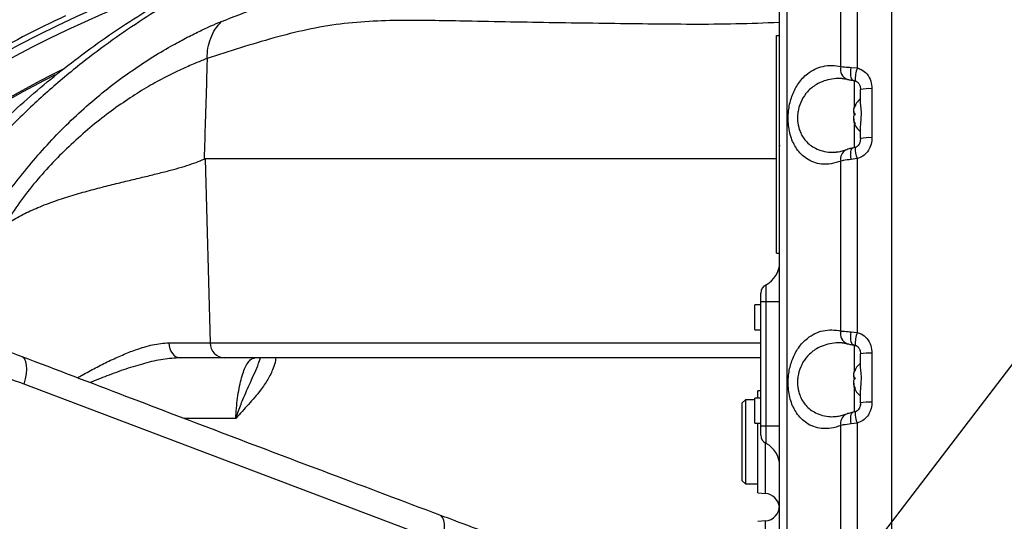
# Model space of a CAD drawing. Extents: x 0 to 16820, y 0 to 11880.
# Tile 30 of 84: x 8204 to 8520, y 6556 to 6718. Entities that reach past the tile are written whole.
import ezdxf

# ---------------------------------------------------------------- set-up
doc = ezdxf.new("R2010")
doc.units = 0
doc.header["$LTSCALE"] = 20
doc.layers.get('0').update_dxf_attribs({"linetype": 'CONTINUOUS'})
doc.styles.add('SLDTEXTSTYLE0', font='TXT', dxfattribs={"width": 0.605})
doc.dimstyles.new('SLDDIMSTYLE0', dxfattribs={"dimtxt": 100, "dimasz": 100, "dimexe": 0, "dimexo": 0.0625, "dimgap": 25, "dimtad": 1, "dimdec": 1, "dimrnd": 1e-09, "dimzin": 12, "dimtxsty": 'SLDTEXTSTYLE0', "dimsah": 1, "dimcen": 0, "dimazin": 3, "dimtfac": 1, "dimtofl": 0, "dimtmove": 0, "dimatfit": 3, "dimtolj": 1, "dimtzin": 12})
doc.dimstyles.new('SLDDIMSTYLE1', dxfattribs={"dimtxt": 100, "dimasz": 100, "dimexe": 0, "dimexo": 0.0625, "dimgap": 25, "dimtad": 1, "dimdec": 4, "dimlfac": 20, "dimzin": 12, "dimtxsty": 'SLDTEXTSTYLE0', "dimsah": 1, "dimcen": 0.09, "dimadec": 1, "dimazin": 3, "dimtfac": 1, "dimtofl": 0, "dimtmove": 0, "dimatfit": 3, "dimtolj": 1, "dimtzin": 12})

# ---------------------------------------------------------------- blocks, each defined once
blk = doc.blocks.new('_D')
at = {"color": 7, "linetype": 'CONTINUOUS'}
for q in [(10380.8, 9036.16), (8366, 6401.82)]:
    blk.add_line((9334.36, 7667.96), q, dxfattribs=at)
blk.add_solid([(9334.36, 7667.96), (9407.03, 7738.27), (9383.2, 7756.5)], dxfattribs=at)
at = {"color": 7, "linetype": 'CONTINUOUS', "insert": (10032.55, 8792.98), "char_height": 100, "attachment_point": 1, "rotation": 52.5905, "style": 'SLDTEXTSTYLE0'}
blk.add_mtext('R1594', dxfattribs=at)
blk = doc.blocks.new('_D_1')
at = {"color": 7, "linetype": 'CONTINUOUS'}
blk.add_line((11867.49, 8642.4), (8366, 6401.82), dxfattribs=at)
blk.add_solid([(11867.49, 8642.4), (11775.17, 8601.13), (11791.34, 8575.86)], dxfattribs=at)
at = {"color": 7, "linetype": 'CONTINUOUS', "insert": (9875.65, 7520.81), "char_height": 100, "attachment_point": 1, "rotation": 32.6149, "style": 'SLDTEXTSTYLE0'}
blk.add_mtext('R4157', dxfattribs=at)
blk = doc.blocks.new('_D_2')
at = {"color": 7, "linetype": 'CONTINUOUS'}
for p, q in [((4232.76, 7130.62), (3693.35, 7225.73)), ((8406, 6401.82), (13110.72, 6401.82))]:
    blk.add_line(p, q, dxfattribs=at)
blk.add_arc((8366, 6401.82), 4714.73, 0, 170, dxfattribs=at)
for points in [[(3722.9, 7220.52), (3756.05, 7316.05), (3726.56, 7321.58)], [(13080.72, 6401.82), (13094.66, 6501.97), (13064.66, 6501.66)]]:
    blk.add_solid(points, dxfattribs=at)
at = {"color": 7, "linetype": 'CONTINUOUS', "insert": (8646.6, 11239.4), "char_height": 100, "attachment_point": 1, "rotation": 355, "style": 'SLDTEXTSTYLE0'}
blk.add_mtext('170°', dxfattribs=at)

msp = doc.modelspace()

# ---------------------------------------------------------------- linework, layer by layer
at = {"color": 7, "linetype": 'CONTINUOUS'}
for p, q in [((8483.996929, 6786.4489554), (8483.996929, 6416.4698635)), ((8446.9969286, 6712.456405), (8447.9969306, 6712.456405)), ((8446.9969286, 6642.4564122), (8446.9969286, 6712.456405)), ((8473.9969311, 6695.3261195), (8473.9969311, 6695.0753628)), ((8473.9969311, 6691.5656625), (8473.9969311, 6695.0753628)), ((8472.1671132, 6684.5413445), (8471.8506498, 6684.5413445)), ((8473.9969311, 6679.3152688), (8473.9969311, 6682.8249691)), ((8473.9969311, 6679.3152688), (8473.9969311, 6679.0272294)), ((8448.0469314, 6677.0697831), (8448.1469257, 6677.0697831)), ((8446.9969286, 6672.8197931), (8263.3183239, 6672.8197931)), ((8446.9969286, 6642.4564122), (8447.9969306, 6642.4564122)), ((8441.9969259, 6626.8197893), (8441.9969259, 6629.6584605)), ((8441.9969259, 6625.8198021), (8439.9969293, 6625.8198021)), ((8439.9969293, 6617.8198008), (8439.9969293, 6625.8198021)), ((8441.9969259, 6586.8197976), (8441.9969259, 6626.8197893)), ((8439.9969293, 6617.8198008), (8441.9969259, 6617.8198008)), ((8473.9969311, 6610.2140395), (8473.9969311, 6610.0753693)), ((8473.9969311, 6606.565669), (8473.9969311, 6610.0753693)), ((8269.5540724, 6608.8197975), (8255.352327, 6608.8197975)), ((8441.9969259, 6608.8197975), (8269.5540724, 6608.8197975)), ((8441.9969259, 6598.2572435), (8440.9969313, 6598.1697439)), ((8440.9969313, 6595.8198009), (8440.9969313, 6598.1697439)), ((8472.1671132, 6599.5413511), (8471.8506498, 6599.5413511)), ((8473.9969311, 6594.3152605), (8473.9969311, 6597.8249757)), ((8436.9969307, 6595.3197925), (8435.9969286, 6594.3197905)), ((8435.9969286, 6569.3197994), (8435.9969286, 6594.3197905)), ((8439.9969293, 6595.3197925), (8436.9969307, 6595.3197925)), ((8436.9969307, 6595.3197925), (8436.9969307, 6568.3197974)), ((8441.9969259, 6595.8198009), (8439.9969293, 6595.8198009)), ((8439.9969293, 6587.8197996), (8439.9969293, 6595.8198009)), ((8473.9969311, 6594.3152605), (8473.9969311, 6593.6444549)), ((8439.9969293, 6587.8197996), (8441.9969259, 6587.8197996)), ((8440.9969313, 6565.469846), (8440.9969313, 6587.8197996)), ((8441.9969259, 6583.9811413), (8441.9969259, 6586.8197976)), ((8435.9969286, 6569.3197994), (8436.9969307, 6568.3197974)), ((8436.9969307, 6568.3197974), (8440.9969313, 6568.3197974)), ((8440.9969313, 6565.469846), (8443.4327049, 6565.2567445)), ((8443.4327049, 6556.3828497), (8440.9969313, 6556.1697482))]:
    msp.add_line(p, q, dxfattribs=at)
at = {"color": 8, "linetype": 'CONTINUOUS'}
for p, q in [((8472.9364527, 6757.860571), (8472.9364527, 6702.0215093)), ((8467.7128581, 6702.4508415), (8467.7128581, 6757.0750116)), ((8470.9881855, 6702.2015153), (8472.9364527, 6702.0215093)), ((8472.1016003, 6689.763367), (8472.1016003, 6697.9396938)), ((8477.6483042, 6695.3494547), (8477.6483042, 6679.589331)), ((8472.1016003, 6676.3613521), (8472.1016003, 6683.8762461)), ((8263.3183239, 6672.8197931), (8264.9209736, 6613.6453001)), ((8472.9364527, 6672.8605627), (8470.9881855, 6672.6228295)), ((8472.9364527, 6672.8605627), (8472.9364527, 6617.0215158)), ((8467.7128581, 6617.4508332), (8467.7128581, 6672.0750032)), ((8443.6332894, 6626.8197893), (8443.6332894, 6632.3306261)), ((8443.6332894, 6626.8197893), (8441.9969259, 6626.8197893)), ((8443.6332894, 6586.8197976), (8443.6332894, 6626.8197893)), ((8447.9969306, 6626.8197893), (8443.6332894, 6626.8197893)), ((8470.9881855, 6617.2015218), (8472.9364527, 6617.0215158)), ((8264.9209736, 6613.6453001), (8441.9969259, 6613.6453001)), ((8472.1016003, 6604.7633587), (8472.1016003, 6612.9396854)), ((8477.6483042, 6610.3494464), (8477.6483042, 6594.5893376)), ((8339.4731054, 6549.4316517), (8205.1498009, 6600.3451644)), ((8472.1016003, 6591.3613586), (8472.1016003, 6598.8762377)), ((8273.1903283, 6589.3433391), (8256.5785436, 6589.3433391)), ((8467.7128581, 6532.4508397), (8467.7128581, 6587.0750098)), ((8472.9364527, 6587.8605692), (8470.9881855, 6587.6228212)), ((8472.9364527, 6587.8605692), (8472.9364527, 6532.0215075)), ((8443.6332894, 6586.8197976), (8441.9969259, 6586.8197976)), ((8443.6332894, 6581.3089608), (8443.6332894, 6586.8197976)), ((8447.9969306, 6586.8197976), (8443.6332894, 6586.8197976)), ((8443.4327049, 6565.2567445), (8443.4327049, 6581.4212112)), ((8443.4327049, 6523.2567339), (8443.4327049, 6556.3828497))]:
    msp.add_line(p, q, dxfattribs=at)
at = {"color": 8, "linetype": 'CONTINUOUS', "flags": 128}
for points in [[(8471.742445, 6697.9825197), (8471.4831499, 6698.1010436), (8471.2321473, 6698.42723), (8471.038544, 6698.9404558), (8470.9126366, 6699.6133624), (8470.8611382, 6700.4101573), (8470.8867757, 6701.2884615), (8470.9881855, 6702.2015153)], [(8470.9881855, 6672.6228295), (8470.8867757, 6673.5154985), (8470.8611382, 6674.3468641), (8470.9126366, 6675.0726698), (8471.038544, 6675.6543218), (8471.2321473, 6676.0608552), (8471.4831499, 6676.2706338), (8471.5607999, 6676.2921213)], [(8471.742445, 6612.9825114), (8471.4831499, 6613.1010352), (8471.2321473, 6613.4272365), (8471.038544, 6613.9404474), (8470.9126366, 6614.6133541), (8470.8611382, 6615.4101489), (8470.8867757, 6616.2884532), (8470.9881855, 6617.2015218)], [(8251.6663907, 6613.6316358), (8251.7603053, 6612.6833855), (8251.9857524, 6611.7767541), (8252.3344619, 6610.9449117), (8252.793671, 6610.218346), (8253.3465711, 6609.6236555), (8253.9729116, 6609.1825961), (8254.6497596, 6608.9113353), (8255.352327, 6608.8197975)], [(8205.1498009, 6600.3451644), (8205.5810107, 6602.0324527), (8205.860482, 6603.6476491), (8205.9790803, 6605.1380186), (8205.9329612, 6606.4549683), (8205.7235999, 6607.5555234), (8205.357836, 6608.4037869), (8204.8476202, 6608.9720874), (8204.497741, 6609.1634779)], [(8470.9881855, 6587.6228212), (8470.8867757, 6588.5154901), (8470.8611382, 6589.3468557), (8470.9126366, 6590.0726615), (8471.038544, 6590.6543134), (8471.2321473, 6591.0608469), (8471.4831499, 6591.2706254), (8471.5607999, 6591.2921278)], [(8339.4731054, 6549.4316517), (8339.8913773, 6551.0971247), (8340.1627833, 6552.6932924), (8340.2787292, 6554.1696249), (8340.2355438, 6555.4793774), (8340.0345961, 6556.5810649), (8339.6822469, 6557.4398337), (8339.1896518, 6558.0284892), (8338.7669282, 6558.2704692)]]:
    msp.add_lwpolyline(points, dxfattribs=at)
at = {"color": 7, "linetype": 'CONTINUOUS'}
for centre, radius, start, end in [((8365.9969283, 6401.8197952), 4157, 190, 170), ((8365.9969283, 6401.8197952), 1594, 190, 170), ((8365.9969283, 6401.8197952), 334.4641016, 116.370981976, 138.299007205), ((8365.9969283, 6401.8197952), 334, 116.85934871, 138.240789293), ((8478.3959101, 6686.7004061), 7, 128.934088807, 159.246019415), ((8478.3959101, 6686.9391843), 7, 200.796151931, 231.065911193), ((8439.9969283, 6639.4564138), 8, 297.035691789, 0), ((8444.9969283, 6629.6584548), 3, 117.035691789, 180), ((8478.3959101, 6601.7004061), 7, 128.934088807, 159.246019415), ((8478.3959101, 6601.9391843), 7, 200.796151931, 231.065911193), ((8444.9969283, 6583.9811356), 3, 180, 242.964308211), ((8439.9969283, 6574.1831766), 8, 0, 62.964308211), ((8442.9969283, 6560.2757641), 5, 6.246504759, 85), ((8442.9969283, 6561.3638264), 5, 275, 0)]:
    msp.add_arc(centre, radius, start, end, dxfattribs=at)
at = {"color": 8, "linetype": 'CONTINUOUS'}
for centre, radius, start, end in [((8365.9969283, 6401.8197952), 347.8864393, 104.35755483, 140.239750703), ((8365.9969283, 6401.8197952), 345.2830534, 106.97366122, 139.879382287), ((8365.9969283, 6401.8197952), 349.6197189, 114.961933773, 125.038066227), ((8470.9107348, 6701.4971788), 3.3370478, 163.394499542, 248.924210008), ((8484.4489123, 6698.1084648), 12.1593027, 161.227283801, 181.111024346), ((8476.7928325, 6682.2874904), 13.0899482, 86.25285919, 102.332905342), ((8476.7929141, 6666.5248879), 13.0924164, 86.253924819, 102.330909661), ((8470.7137838, 6672.8911861), 3.1099372, 119.007952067, 195.215102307), ((8482.1714094, 6676.4893196), 9.9223133, 180.22696863, 201.451704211), ((8470.9106938, 6616.4971617), 3.3370109, 163.394154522, 248.924721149), ((8484.4489231, 6613.1084697), 12.1593135, 161.227292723, 181.111015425), ((8269.7344168, 6613.6298857), 4.8134679, 179.816518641, 267.852818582), ((8476.7928008, 6597.2872091), 13.0902226, 86.252798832, 102.332500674), ((8476.7928457, 6581.5265015), 13.0908172, 86.253166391, 102.332133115), ((8470.7137646, 6587.8911893), 3.1099178, 119.007745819, 195.215135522), ((8482.1717964, 6591.4894003), 9.9227006, 180.227387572, 201.451285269)]:
    msp.add_arc(centre, radius, start, end, dxfattribs=at)
at = {"color": 7, "linetype": 'CONTINUOUS'}
msp.add_ellipse((8225.5502881, 5669.940003), major_axis=(37.7938268, 1002.8793066), ratio=0.0261127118, start_param=0.0009840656, end_param=0.0134094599, dxfattribs=at)
at = {"color": 8, "linetype": 'CONTINUOUS'}
msp.add_ellipse((8199.9867536, 6613.8197952), major_axis=(70.0293346, -0.1353748), ratio=0.0018675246, start_param=5.5424516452, end_param=5.8993748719, dxfattribs=at)
for points, knots in [([(8449.7205256, 6886.3413928), (8449.7210341, 6886.3385147), (8449.7243327, 6886.3198451), (8449.7392388, 6885.8080331), (8449.769823, 6884.6063243), (8449.8070307, 6882.6033474), (8449.8412805, 6879.9878892), (8449.8771156, 6876.6517782), (8449.9136471, 6872.6132023), (8449.9512138, 6867.8805812), (8449.9897208, 6862.5025412), (8450.0285514, 6856.524833), (8450.0673153, 6849.9815754), (8450.1054581, 6842.8938167), (8450.1423262, 6835.3186696), (8450.1774023, 6827.3268759), (8450.2096543, 6819.0170338), (8450.2397736, 6810.3804114), (8450.2669193, 6801.4939107), (8450.2886386, 6792.4437293), (8450.3039154, 6783.3146966), (8450.3125081, 6761.4894697), (8450.3001787, 6693.5614274), (8450.3076296, 6598.5992721), (8450.3090428, 6513.2824129), (8450.3060349, 6471.1235612), (8450.3030553, 6453.0646091), (8450.3030798, 6434.9943102), (8450.3086353, 6416.9024508), (8450.3244052, 6399.5955502), (8450.3453813, 6383.0929097), (8450.3640745, 6367.5159873), (8450.383005, 6352.1785501), (8450.4015783, 6337.2087962), (8450.4195956, 6322.7100302), (8450.4367939, 6308.7561393), (8450.4531035, 6295.4554494), (8450.4683493, 6282.9165267), (8450.4824971, 6271.2411509), (8450.4955962, 6260.4760239), (8450.5074355, 6250.7049636), (8450.5179188, 6242.0148242), (8450.5268698, 6234.4906748), (8450.5343837, 6228.1441687), (8450.5404157, 6223.0206214), (8450.5446383, 6219.4538337), (8450.5473761, 6217.2036507), (8450.5490339, 6215.7921836), (8450.5491389, 6215.6772525), (8450.549194, 6215.6168519)], [0, 0, 0, 0, 0.00247169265, 0.01603312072, 0.02958798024, 0.04042775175, 0.05130651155, 0.06218502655, 0.07302469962, 0.0838446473, 0.09470279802, 0.10556108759, 0.11638088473, 0.12724629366, 0.13815093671, 0.14905549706, 0.15992091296, 0.17070113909, 0.18151522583, 0.19237564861, 0.20325285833, 0.21408620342, 0.26992211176, 0.44443552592, 0.55141168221, 0.57282048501, 0.59424358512, 0.61565788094, 0.63704955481, 0.65843198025, 0.67695324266, 0.69554077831, 0.71412818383, 0.73264935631, 0.75116919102, 0.76975520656, 0.78834144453, 0.80686126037, 0.82539735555, 0.84399963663, 0.86260210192, 0.88113818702, 0.89967684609, 0.91828181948, 0.93688695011, 0.95542566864, 0.96976890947, 0.98411243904, 1, 1, 1, 1]), ([(8385.5984336, 6760.5309485), (8379.7820949, 6760.3544258), (8368.1494625, 6760.0013818), (8352.6841172, 6758.2739395), (8339.1174026, 6756.0739618), (8329.5059711, 6754.0821678), (8321.5906126, 6752.1655254), (8315.1132761, 6750.4058301), (8308.089236, 6748.2712392), (8300.2866994, 6745.6500659), (8291.7174389, 6742.4652825), (8282.5934607, 6738.7028194), (8273.0941662, 6734.3809771), (8263.3203072, 6729.478722), (8253.372788, 6723.9346089), (8243.3652295, 6717.7601184), (8233.4409554, 6711.0158183), (8223.1092232, 6703.2809649), (8212.5208351, 6694.4303319), (8201.8317275, 6684.4044133), (8191.6802598, 6673.7509367), (8182.1546358, 6662.518771), (8173.2536414, 6650.8124037), (8167.9405819, 6642.5927318), (8165.2906997, 6638.4931801)], [0, 0, 0, 0, 0.1002546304, 0.2005084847, 0.2673199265, 0.334131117, 0.3679946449, 0.4019369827, 0.4357971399, 0.4695483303, 0.5042900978, 0.5391702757, 0.5740560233, 0.608805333, 0.643850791, 0.6790232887, 0.7142148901, 0.7492865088, 0.7908618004, 0.8325959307, 0.8744833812, 0.9164365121, 0.9583228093, 1, 1, 1, 1]), ([(8268.5406445, 6716.9499098), (8272.5112184, 6718.4890981), (8280.4545491, 6721.5683208), (8291.7094212, 6725.1777626), (8302.7646744, 6728.0283182), (8313.8091266, 6730.0523776), (8324.9167087, 6731.1823755), (8335.9005229, 6731.6130033), (8346.848043, 6731.6305929), (8363.7175266, 6731.4816815), (8386.628475, 6731.3684727), (8415.271954, 6731.2022665), (8435.9901591, 6731.13955), (8446.5128865, 6731.2494232), (8447.9969306, 6731.2649189)], [0, 0, 0, 0, 0.0614052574, 0.122844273, 0.1842932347, 0.2457122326, 0.3066322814, 0.3675651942, 0.4285133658, 0.4894543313, 0.6508070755, 0.8121595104, 0.9735084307, 1, 1, 1, 1]), ([(8196.1000575, 6656.3993393), (8197.782443, 6658.8357514), (8201.1412011, 6663.6998677), (8206.6719462, 6670.630177), (8212.4845484, 6677.332984), (8218.6780338, 6683.738905), (8225.1983813, 6689.7999407), (8231.9770508, 6695.446304), (8238.8846459, 6700.5891394), (8245.7609908, 6705.1787426), (8251.8631475, 6708.8242965), (8257.0959206, 6711.6482454), (8261.4272542, 6713.8068943), (8265.338627, 6715.6248985), (8267.4690698, 6716.5064867), (8268.5406445, 6716.9499098)], [0, 0, 0, 0, 0.0803981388, 0.160508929, 0.2407378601, 0.3218290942, 0.4042378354, 0.4870877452, 0.571024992, 0.6558235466, 0.7412690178, 0.8059553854, 0.8705151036, 0.9348714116, 1, 1, 1, 1]), ([(8447.8469281, 6716.6104017), (8443.2107574, 6716.4349895), (8429.1399323, 6715.9026115), (8405.6676797, 6716.1347736), (8377.40822, 6716.5004259), (8355.0397459, 6716.8812176), (8338.5609824, 6717.2282382), (8327.9667999, 6717.3795942), (8317.3609859, 6717.1410332), (8306.7214822, 6716.2887923), (8296.0478953, 6714.432521), (8285.3526766, 6711.7386435), (8274.6600473, 6708.5239663), (8267.5330071, 6706.2275252), (8263.9698027, 6705.0794064)], [0, 0, 0, 0, 0.0756174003, 0.2294995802, 0.3833837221, 0.5372679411, 0.594958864, 0.6526559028, 0.710339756, 0.7680128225, 0.8259892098, 0.8839830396, 0.9419966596, 1, 1, 1, 1]), ([(8263.9698027, 6705.0794064), (8264.013826, 6706.1848723), (8264.1027585, 6708.4180444), (8265.0283102, 6711.6094558), (8266.4650743, 6714.553018), (8267.8533967, 6716.1562684), (8268.5406445, 6716.9499098)], [0, 0, 0, 0, 0.247510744, 0.5000009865, 0.7524903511, 1, 1, 1, 1]), ([(8263.9698027, 6705.0794064), (8262.856719, 6704.6325768), (8260.6343549, 6703.7404445), (8256.2775526, 6701.8501669), (8251.3211788, 6699.50757), (8245.8206814, 6696.5365292), (8239.9692203, 6692.9555108), (8233.8980079, 6688.7964118), (8227.7512184, 6684.0794735), (8221.6756979, 6678.8526865), (8215.7650504, 6673.1714903), (8210.142987, 6667.0593741), (8204.807537, 6660.5881846), (8201.6909917, 6655.9197226), (8200.1318647, 6653.5842119)], [0, 0, 0, 0, 0.082654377, 0.1650263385, 0.247828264, 0.3300264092, 0.412809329, 0.495898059, 0.5790479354, 0.6630723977, 0.7468785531, 0.8308311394, 0.9153691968, 1, 1, 1, 1]), ([(8263.9698027, 6705.0794064), (8263.899715, 6702.7034794), (8263.700145, 6695.9381862), (8263.3766052, 6685.1849844), (8263.1170639, 6676.7818892), (8262.9903742, 6672.7681755), (8262.9895596, 6672.7423666)], [0, 0, 0, 0, 0.2204245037, 0.627644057, 0.9976056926, 1, 1, 1, 1]), ([(8467.7128581, 6672.0750032), (8466.6645029, 6671.7355859), (8464.5679798, 6671.0568117), (8461.6088594, 6671.0177222), (8458.9303426, 6671.6086922), (8456.7334245, 6672.7056286), (8454.8927979, 6674.2278918), (8453.4871841, 6675.9372046), (8452.3819748, 6677.8874904), (8451.5584693, 6679.9773657), (8450.9956058, 6682.3100142), (8450.723899, 6684.7083066), (8450.7384065, 6687.0699236), (8450.9814009, 6689.2892403), (8451.4437611, 6691.401059), (8452.1043828, 6693.4161881), (8452.9674731, 6695.3023541), (8454.0679369, 6697.1156161), (8455.3863139, 6698.7465241), (8457.1507105, 6700.3753613), (8459.3397921, 6701.7339978), (8462.0010781, 6702.640054), (8464.8206642, 6702.962143), (8466.748737, 6702.6212853), (8467.7128581, 6702.4508415)], [0, 0, 0, 0, 0.068013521, 0.1360148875, 0.1930128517, 0.2499580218, 0.2945057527, 0.3390048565, 0.3755525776, 0.4120667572, 0.4486601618, 0.4852284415, 0.5174388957, 0.5496554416, 0.5808439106, 0.612049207, 0.6457895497, 0.6795518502, 0.718814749, 0.7581041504, 0.8164457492, 0.8748427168, 0.9374158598, 1, 1, 1, 1]), ([(8467.7128581, 6702.4508415), (8468.4364845, 6702.3878313), (8469.4231122, 6702.3019202), (8470.6587947, 6702.2226469), (8470.9881855, 6702.2015153)], [0, 0, 0, 0, 0.7334340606, 1, 1, 1, 1]), ([(8472.9364527, 6702.0215093), (8473.378997, 6701.8734155), (8474.5461015, 6701.4828536), (8476.2073096, 6700.0811189), (8477.4455974, 6697.8689302), (8477.5830397, 6696.1606379), (8477.6483042, 6695.3494547)], [0, 0, 0, 0, 0.15907571, 0.4195241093, 0.7243608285, 1, 1, 1, 1]), ([(8468.0679528, 6698.5993384), (8467.9253309, 6698.6167444), (8466.8242567, 6698.7511231), (8464.8657353, 6698.5339025), (8462.2378874, 6697.9213028), (8459.5598221, 6696.68397), (8457.0461625, 6694.6888389), (8455.0481712, 6691.8500757), (8454.075653, 6689.1445923), (8453.7503154, 6686.9013947), (8453.7326288, 6684.7214467), (8454.0907265, 6682.8927455), (8454.7166483, 6681.1968862), (8455.3698373, 6679.9167883), (8456.4592182, 6678.4513031), (8457.8441509, 6677.1676598), (8459.6542765, 6676.0386255), (8461.8179964, 6675.2524329), (8464.0477646, 6674.8462318), (8465.5167929, 6674.938631), (8466.1287753, 6674.9771236)], [0, 0, 0, 0, 0.0116036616, 0.0895829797, 0.1599350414, 0.2317929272, 0.3247098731, 0.4021320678, 0.4716127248, 0.5063264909, 0.5424003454, 0.6062752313, 0.6231845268, 0.6641367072, 0.7064006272, 0.758218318, 0.8114261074, 0.8798823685, 0.9499602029, 1, 1, 1, 1]), ([(8477.6483042, 6679.589331), (8477.6464954, 6679.4598021), (8477.6340934, 6678.571701), (8477.3392325, 6676.9791158), (8476.3274845, 6675.0730069), (8474.8402517, 6673.5845976), (8473.5713729, 6673.1020295), (8472.9364527, 6672.8605627)], [0, 0, 0, 0, 0.0442051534, 0.3030879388, 0.5416365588, 0.7706446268, 1, 1, 1, 1]), ([(8470.9881855, 6672.6228295), (8470.0931856, 6672.5037324), (8468.8769336, 6672.3418864), (8467.9560845, 6672.1307668), (8467.7128581, 6672.0750032)], [0, 0, 0, 0, 0.7358672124, 1, 1, 1, 1]), ([(8467.7128581, 6587.0750098), (8466.6645212, 6586.7355845), (8464.568075, 6586.0568076), (8461.6086951, 6586.0177279), (8458.9304298, 6586.6086781), (8456.7334176, 6587.7056413), (8454.8927951, 6589.2278783), (8453.4871858, 6590.9372125), (8452.3819775, 6592.8874947), (8451.558467, 6594.9773595), (8450.9956059, 6597.3100058), (8450.7238994, 6599.7083051), (8450.7384035, 6602.0699135), (8450.9814108, 6604.2892794), (8451.4437405, 6606.4009691), (8452.1043977, 6608.4162474), (8452.9674687, 6610.3023309), (8454.0679801, 6612.1156717), (8455.3862669, 6613.7464585), (8457.1506673, 6615.3753268), (8459.3398519, 6616.7340181), (8462.0011516, 6617.6400769), (8464.8205171, 6617.9621321), (8466.7487141, 6617.6212715), (8467.7128581, 6617.4508332)], [0, 0, 0, 0, 0.0680136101, 0.1360124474, 0.193013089, 0.2499583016, 0.2945059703, 0.3390052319, 0.3755529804, 0.4120670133, 0.4486604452, 0.4852287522, 0.5174394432, 0.549655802, 0.5808450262, 0.6120494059, 0.6457895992, 0.679551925, 0.7188169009, 0.7581063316, 0.8164455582, 0.8748426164, 0.9374183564, 1, 1, 1, 1]), ([(8467.7128581, 6617.4508332), (8468.436485, 6617.3878416), (8469.4231138, 6617.3019557), (8470.6587947, 6617.2226595), (8470.9881855, 6617.2015218)], [0, 0, 0, 0, 0.7334337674, 1, 1, 1, 1]), ([(8472.9364527, 6617.0215158), (8473.378998, 6616.8734207), (8474.5461136, 6616.4828526), (8476.2072909, 6615.0811505), (8477.4456022, 6612.8689089), (8477.5830411, 6611.1606266), (8477.6483042, 6610.3494464)], [0, 0, 0, 0, 0.1590754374, 0.4195263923, 0.7243613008, 1, 1, 1, 1]), ([(8222.2776277, 6602.3953705), (8222.7784666, 6602.684031), (8224.7385784, 6603.8137496), (8228.1209682, 6605.6243601), (8232.4445113, 6607.8221841), (8236.7406417, 6609.7920516), (8241.4546985, 6611.6650538), (8245.5818991, 6612.8906232), (8249.1185893, 6613.5314313), (8250.8146778, 6613.5981381), (8251.6663907, 6613.6316358)], [0, 0, 0, 0, 0.0476923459, 0.1866515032, 0.3263124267, 0.4685534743, 0.6119159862, 0.8032459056, 0.9011973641, 1, 1, 1, 1]), ([(8468.0679528, 6613.59933), (8467.9253307, 6613.6167413), (8466.8242573, 6613.7511601), (8464.8658334, 6613.5339315), (8462.2377321, 6612.9212275), (8459.5599805, 6611.6840787), (8457.0460484, 6609.688726), (8455.0482079, 6606.8501448), (8454.0756555, 6604.1445848), (8453.750312, 6601.9014041), (8453.7326447, 6599.7213913), (8454.0906552, 6597.8929104), (8454.7167106, 6596.1967513), (8455.3697464, 6594.9169302), (8456.4592823, 6593.4512098), (8457.8441361, 6592.1676655), (8459.6542883, 6591.0386355), (8461.8179778, 6590.2524129), (8464.0478504, 6589.8462401), (8465.5168017, 6589.9386371), (8466.1287753, 6589.9771301)], [0, 0, 0, 0, 0.0116036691, 0.0895828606, 0.1599316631, 0.2317924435, 0.3247063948, 0.402130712, 0.4716115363, 0.5063249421, 0.542398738, 0.6062750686, 0.623182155, 0.6641368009, 0.7063979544, 0.7582155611, 0.8114231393, 0.8798793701, 0.9499570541, 1, 1, 1, 1]), ([(8205.1498009, 6600.3451644), (8201.42253, 6601.7113801), (8193.9587391, 6604.4472017), (8186.3438789, 6606.5665821), (8182.5317306, 6607.6275854)], [0, 0, 0, 0, 0.4993804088, 1, 1, 1, 1]), ([(8255.352327, 6608.8197975), (8253.51445, 6608.7154491), (8249.835745, 6608.5065849), (8243.9319579, 6607.1230713), (8237.8784596, 6605.2888833), (8232.0061162, 6603.1702117), (8228.118911, 6601.5844153), (8226.3221009, 6600.8514015)], [0, 0, 0, 0, 0.2069667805, 0.4142658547, 0.6187186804, 0.8237576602, 1, 1, 1, 1]), ([(8273.1903283, 6589.3433391), (8273.2490798, 6590.457271), (8273.3670617, 6592.6942156), (8273.7263151, 6595.9617654), (8274.2146628, 6599.0463567), (8274.8416358, 6601.8676627), (8275.5829324, 6604.2951197), (8276.4311853, 6606.2820359), (8277.3513145, 6607.7203565), (8278.3326702, 6608.6455866), (8279.0024317, 6608.7611933), (8279.3419523, 6608.8197975)], [0, 0, 0, 0, 0.1061080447, 0.2130810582, 0.3233529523, 0.4331839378, 0.5463693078, 0.6580096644, 0.7729320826, 0.8848929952, 1, 1, 1, 1]), ([(8286.0248549, 6608.8197975), (8285.9935818, 6608.5240524), (8285.8729349, 6607.3831118), (8285.0785266, 6604.9931057), (8283.5275648, 6601.7866751), (8280.8203391, 6597.9021234), (8277.2771103, 6593.8387582), (8274.5270814, 6590.8775514), (8273.1956949, 6589.3494984), (8273.1903283, 6589.3433391)], [0, 0, 0, 0, 0.0376433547, 0.1452224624, 0.3163426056, 0.4879637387, 0.7431959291, 0.9989648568, 1, 1, 1, 1]), ([(8273.1903283, 6589.3433391), (8273.19342, 6589.3523841), (8273.2025617, 6589.3791285), (8273.2350271, 6589.4740335), (8273.3442324, 6589.7918723), (8273.5588642, 6590.4084702), (8274.2598778, 6592.3731318), (8275.6499335, 6596.0064281), (8277.5381144, 6600.2112476), (8279.2351849, 6604.0244686), (8280.2929184, 6606.1484486), (8280.5861182, 6607.3764695), (8280.618505, 6607.5121163)], [0, 0, 0, 0, 0.0013991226, 0.0041369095, 0.0146812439, 0.0505965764, 0.0997477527, 0.3206042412, 0.6241813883, 0.8009327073, 0.9780110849, 1, 1, 1, 1]), ([(8477.6483042, 6594.5893376), (8477.6464953, 6594.4598082), (8477.6340918, 6593.5716635), (8477.339238, 6591.9791309), (8476.3274846, 6590.0729959), (8474.8402489, 6588.5845844), (8473.5713725, 6588.1020297), (8472.9364527, 6587.8605692)], [0, 0, 0, 0, 0.0442032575, 0.3030885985, 0.5416367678, 0.770644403, 1, 1, 1, 1]), ([(8470.9881855, 6587.6228212), (8470.093195, 6587.5037331), (8468.8769684, 6587.3419011), (8467.9560863, 6587.1307738), (8467.7128581, 6587.0750098)], [0, 0, 0, 0, 0.7358747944, 1, 1, 1, 1])]:
    msp.add_open_spline(points, degree=3, knots=knots, dxfattribs=at)
at = {"color": 7, "linetype": 'CONTINUOUS'}
for points, knots in [([(8447.9969306, 6223.0139969), (8447.9969306, 6223.0711249), (8447.9969306, 6223.1797191), (8447.9969306, 6224.5317055), (8447.9969306, 6226.677738), (8447.9969306, 6230.0446297), (8447.9969306, 6234.8878047), (8447.9969306, 6240.9890603), (8447.9969306, 6248.2421218), (8447.9969306, 6256.5312322), (8447.9969306, 6265.8168835), (8447.9969306, 6276.1860498), (8447.9969306, 6287.4441639), (8447.9969306, 6299.4294493), (8447.9969306, 6312.0976908), (8447.9969306, 6325.5625421), (8447.9969306, 6339.5517191), (8447.9969306, 6353.8857789), (8447.9969306, 6368.522806), (8447.9969306, 6383.5761439), (8447.9969306, 6398.7297739), (8447.9969306, 6413.766563), (8447.9969306, 6433.5266297), (8447.9969306, 6468.1636404), (8447.9969306, 6537.4149233), (8447.9969306, 6626.8300034), (8447.9969306, 6706.7857236), (8447.9969306, 6752.3342737), (8447.9969306, 6771.0703319), (8447.9969306, 6782.4969439), (8447.9969306, 6791.7924638), (8447.9969306, 6800.4399086), (8447.9969306, 6808.6328149), (8447.9969306, 6816.429726), (8447.9969306, 6824.1060205), (8447.9969306, 6831.5945713), (8447.9969306, 6838.7486787), (8447.9969306, 6845.4445542), (8447.9969306, 6851.638406), (8447.9969306, 6857.29283), (8447.9969306, 6862.4153144), (8447.9969306, 6866.9128542), (8447.9969306, 6870.7597689), (8447.9969306, 6873.9383221), (8447.9969306, 6876.4489379), (8447.9969306, 6878.0791961), (8447.9969306, 6879.0288166), (8447.9969306, 6879.5125738), (8447.9969306, 6879.551853), (8447.9969306, 6879.5471382), (8447.9969306, 6879.5449434)], [0, 0, 0, 0, 0.0156631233, 0.0297738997, 0.0439446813, 0.0619320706, 0.0800441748, 0.098550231, 0.1171926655, 0.1351817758, 0.153295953, 0.1718042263, 0.1904486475, 0.2084304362, 0.2265368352, 0.2450366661, 0.2636722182, 0.2816635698, 0.2997797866, 0.3182904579, 0.3369376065, 0.3549210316, 0.3729561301, 0.4090265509, 0.4811673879, 0.6254490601, 0.7349967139, 0.7726681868, 0.7915038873, 0.8033060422, 0.8143209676, 0.8254100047, 0.8352901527, 0.8452331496, 0.8555965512, 0.8660327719, 0.8765457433, 0.8871349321, 0.8974986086, 0.9079352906, 0.9184493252, 0.9290394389, 0.9393957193, 0.9498250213, 0.9603310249, 0.9709133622, 0.9783777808, 0.9858695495, 0.9934220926, 1, 1, 1, 1]), ([(8161.3231761, 6641.8197899), (8163.4822934, 6644.8457804), (8167.8071738, 6650.9070756), (8174.7556079, 6659.6721492), (8182.0480828, 6668.2006376), (8189.7066179, 6676.449202), (8197.7236467, 6684.4182493), (8206.0738233, 6692.0721583), (8214.7373814, 6699.3905969), (8224.0063958, 6706.5982363), (8233.8722992, 6713.6160158), (8244.2915083, 6720.3491136), (8254.8402613, 6726.5248962), (8265.2802909, 6732.0449586), (8275.5014705, 6736.9194056), (8285.3706191, 6741.1589196), (8294.9003157, 6744.8355909), (8303.9058796, 6747.9477865), (8312.2882931, 6750.5409853), (8319.9510537, 6752.6623613), (8327.1615372, 6754.4526537), (8334.7269894, 6756.1276107), (8344.3809823, 6757.967095), (8357.3693903, 6759.908334), (8373.3114112, 6761.4945835), (8385.1721964, 6761.7113633), (8391.1056755, 6761.8198095)], [0, 0, 0, 0, 0.0310296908, 0.0621548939, 0.0933303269, 0.1246690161, 0.1560587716, 0.1876371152, 0.2193208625, 0.2511677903, 0.2866988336, 0.3224585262, 0.3584452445, 0.3947051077, 0.4298066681, 0.4651709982, 0.5008204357, 0.5367526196, 0.5722012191, 0.6079231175, 0.6439329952, 0.6858188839, 0.7363135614, 0.8038662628, 0.9018820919, 1, 1, 1, 1]), ([(8468.0699719, 6698.6242531), (8468.5879477, 6698.6007882), (8469.1293746, 6698.5762608), (8469.6814687, 6698.3860276), (8469.7053818, 6698.3777879)], [0, 0, 0, 0, 0.95668654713, 1, 1, 1, 1]), ([(8469.7167737, 6698.3831821), (8469.7807492, 6698.3670419), (8470.1318879, 6698.2784541), (8470.8080746, 6698.1264919), (8471.4728099, 6698.0307974), (8471.7493741, 6697.9909836)], [0, 0, 0, 0, 0.1151182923, 0.6318436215, 1, 1, 1, 1]), ([(8471.7460064, 6697.9775725), (8471.7768363, 6697.9745122), (8471.9443871, 6697.95788), (8472.1969312, 6697.9003625), (8472.3962155, 6697.8446224), (8472.423592, 6697.8369652)], [0, 0, 0, 0, 0.1628421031, 0.8849958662, 1, 1, 1, 1]), ([(8472.2878946, 6697.8408395), (8472.3851337, 6697.823062), (8472.7343116, 6697.7592246), (8473.2630603, 6697.3321229), (8473.7562383, 6696.5839189), (8473.9919399, 6695.7730142), (8473.9702419, 6695.2516226), (8473.9629043, 6695.0753032)], [0, 0, 0, 0, 0.0856602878, 0.3075990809, 0.5654607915, 0.8530515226, 1, 1, 1, 1]), ([(8473.9969311, 6682.8249691), (8474.0354775, 6683.4129501), (8474.1162115, 6684.6444559), (8474.3603808, 6686.8492314), (8474.2477252, 6689.0988146), (8474.0222176, 6690.6602052), (8474.001784, 6691.39189), (8473.9969311, 6691.5656625)], [0, 0, 0, 0, 0.2143079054, 0.448860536, 0.692774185, 0.9270350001, 1, 1, 1, 1]), ([(8472.4042503, 6687.258601), (8472.2563563, 6687.3268006), (8472.0001236, 6687.4449593), (8471.8306065, 6687.9172423), (8471.8246529, 6688.4742487), (8471.9676471, 6689.1135822), (8472.1812228, 6689.6472259), (8472.3495649, 6689.9485013), (8472.4042503, 6690.0463699)], [0, 0, 0, 0, 0.2355605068, 0.4081184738, 0.5811305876, 0.7450717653, 0.9171872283, 1, 1, 1, 1]), ([(8472.4042503, 6690.0463699), (8472.2573199, 6689.8390534), (8472.0027331, 6689.4798358), (8471.824771, 6689.1544476), (8471.8420951, 6689.1185554), (8471.8506498, 6689.1008316)], [0, 0, 0, 0, 0.4085854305, 0.7079569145, 1, 1, 1, 1]), ([(8472.4042503, 6684.0320228), (8472.2563541, 6684.3088098), (8472.0001055, 6684.7883779), (8471.8306178, 6685.5756457), (8471.8246499, 6686.228142), (8471.9676457, 6686.7674097), (8472.1812352, 6687.0906674), (8472.3495655, 6687.2174225), (8472.4042503, 6687.258601)], [0, 0, 0, 0, 0.2355650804, 0.4081458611, 0.5811500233, 0.7450802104, 0.9171851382, 1, 1, 1, 1]), ([(8471.8543975, 6685.6386362), (8471.8426034, 6685.4787033), (8471.818423, 6685.1508043), (8471.9267461, 6684.7477889), (8471.9822345, 6684.5413445)], [0, 0, 0, 0, 0.4877505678, 1, 1, 1, 1]), ([(8471.8543975, 6688.0009471), (8471.8449186, 6687.8026771), (8471.8253761, 6687.393908), (8471.9310759, 6686.9558516), (8472.0600593, 6686.7823345), (8472.1016003, 6686.7264508)], [0, 0, 0, 0, 0.3897042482, 0.8034453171, 1, 1, 1, 1]), ([(8471.8506498, 6684.5387517), (8471.8505931, 6684.5396183), (8471.8485429, 6684.57092), (8471.9790283, 6684.4588198), (8472.1799689, 6684.2648587), (8472.3492532, 6684.0891176), (8472.4042503, 6684.0320228)], [0, 0, 0, 0, 0.0110220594, 0.3981331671, 0.8044652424, 1, 1, 1, 1]), ([(8473.9709361, 6679.1924237), (8473.9564977, 6678.8940907), (8473.9267681, 6678.2798034), (8473.5694728, 6677.4351527), (8473.0073542, 6676.8009725), (8472.5236069, 6676.5002054), (8472.26852, 6676.458915), (8472.2531153, 6676.4564215)], [0, 0, 0, 0, 0.2583791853, 0.5320196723, 0.7705515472, 0.9861435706, 1, 1, 1, 1]), ([(8469.188848, 6675.6078301), (8468.6960154, 6675.4375999), (8467.6793441, 6675.0864294), (8466.657313, 6674.8958935), (8466.1624312, 6674.9145482), (8466.1342217, 6674.9156116)], [0, 0, 0, 0, 0.4701091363, 0.9697949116, 1, 1, 1, 1]), ([(8471.5569703, 6676.2860714), (8471.4564711, 6676.2678477), (8470.9005603, 6676.1670435), (8470.0790725, 6675.9435376), (8469.4595535, 6675.696179), (8469.2105887, 6675.5967735)], [0, 0, 0, 0, 0.1166033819, 0.6449913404, 1, 1, 1, 1]), ([(8472.2476242, 6676.4520405), (8472.2250391, 6676.4452082), (8471.9290803, 6676.3556761), (8471.6471565, 6676.3058909), (8471.3867469, 6676.259905)], [0, 0, 0, 0, 0.0763117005, 1, 1, 1, 1]), ([(8200.1240117, 6652.2622107), (8201.641099, 6653.1748792), (8204.6946619, 6655.0118802), (8209.7363082, 6657.2694685), (8215.0516999, 6659.2844579), (8220.6040173, 6661.0679718), (8226.1386345, 6662.6434836), (8231.503305, 6664.0384898), (8236.6130965, 6665.2953959), (8241.4509192, 6666.4555911), (8246.0402486, 6667.5609036), (8250.2679127, 6668.6167989), (8254.0891719, 6669.6380019), (8257.4901593, 6670.6475024), (8260.5282887, 6671.6724003), (8262.1671243, 6672.3848367), (8262.9895596, 6672.7423666)], [0, 0, 0, 0, 0.06337800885, 0.12756599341, 0.19867961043, 0.27043901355, 0.34399726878, 0.41813324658, 0.48956841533, 0.56150644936, 0.63501633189, 0.70906933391, 0.78050894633, 0.85244689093, 0.92595176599, 1, 1, 1, 1]), ([(8204.4838233, 6609.1280876), (8203.0068359, 6609.6983392), (8198.8499276, 6611.3032844), (8191.9282312, 6613.5940766), (8185.5272067, 6615.5684662), (8181.8194595, 6616.5114748), (8180.8605207, 6616.7553662)], [0, 0, 0, 0, 0.1905079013, 0.5361751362, 0.8800404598, 1, 1, 1, 1]), ([(8468.0699719, 6613.6242448), (8468.5879478, 6613.6007871), (8469.1293748, 6613.5762674), (8469.6814687, 6613.3860341), (8469.7053818, 6613.3777945)], [0, 0, 0, 0, 0.9566865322, 1, 1, 1, 1]), ([(8469.7167737, 6613.3831738), (8469.7807541, 6613.3670379), (8470.132093, 6613.2784302), (8470.808036, 6613.1265091), (8471.4727983, 6613.0307966), (8471.7493741, 6612.9909752)], [0, 0, 0, 0, 0.11505685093, 0.63181752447, 1, 1, 1, 1]), ([(8471.7460064, 6612.9775791), (8471.7768363, 6612.9745189), (8471.9443881, 6612.9578876), (8472.1969301, 6612.9003537), (8472.3962154, 6612.844614), (8472.423592, 6612.8369568)], [0, 0, 0, 0, 0.16284145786, 0.88499632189, 1, 1, 1, 1]), ([(8472.2878946, 6612.840846), (8472.3851336, 6612.8230629), (8472.7343084, 6612.7592058), (8473.2630617, 6612.3321194), (8473.7562314, 6611.5839159), (8473.991942, 6610.7730223), (8473.9702427, 6610.2516343), (8473.9629043, 6610.0753097)], [0, 0, 0, 0, 0.08566141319, 0.30760083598, 0.56546327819, 0.85304701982, 1, 1, 1, 1]), ([(8338.7711247, 6558.2783072), (8326.9755769, 6562.7059988), (8293.3209646, 6575.3389216), (8248.5751489, 6592.3472632), (8215.6262579, 6604.9321863), (8204.4999911, 6609.1818957)], [0, 0, 0, 0, 0.26329666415, 0.75122811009, 1, 1, 1, 1]), ([(8280.6649221, 6607.5018792), (8280.7464166, 6607.7538093), (8280.9181371, 6608.2846622), (8281.0732178, 6608.6354731), (8281.1547009, 6608.8197975)], [0, 0, 0, 0, 0.4745761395, 1, 1, 1, 1]), ([(8473.9969311, 6597.8249757), (8474.0354775, 6598.412955), (8474.1162117, 6599.6444575), (8474.3603794, 6601.8492556), (8474.2477311, 6604.0986919), (8474.0222074, 6605.6604019), (8474.0017829, 6606.3919046), (8473.9969311, 6606.565669)], [0, 0, 0, 0, 0.2143070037, 0.4488586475, 0.6927697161, 0.9270191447, 1, 1, 1, 1]), ([(8472.4042503, 6602.2585927), (8472.25636, 6602.3267762), (8472.0001557, 6602.4448968), (8471.8306052, 6602.9172598), (8471.8246478, 6603.4741879), (8471.9676574, 6604.1136413), (8472.1812253, 6604.6472177), (8472.3495649, 6604.9484921), (8472.4042503, 6605.0463615)], [0, 0, 0, 0, 0.2356044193, 0.4081596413, 0.5811639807, 0.7450823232, 0.9171895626, 1, 1, 1, 1]), ([(8472.4042503, 6605.0463615), (8472.2573235, 6604.8390494), (8472.0027622, 6604.4798662), (8471.8247673, 6604.1544533), (8471.8420938, 6604.1185617), (8471.8506498, 6604.1008382)], [0, 0, 0, 0, 0.4086273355, 0.7079763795, 1, 1, 1, 1]), ([(8471.8543975, 6603.0009387), (8471.8449165, 6602.8026746), (8471.8253715, 6602.3939513), (8471.9310774, 6601.9558541), (8472.0600593, 6601.7823406), (8472.1016003, 6601.7264573)], [0, 0, 0, 0, 0.3897413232, 0.803454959, 1, 1, 1, 1]), ([(8472.4042503, 6599.0320294), (8472.2563538, 6599.308816), (8472.0001048, 6599.7883834), (8471.8306207, 6600.5756505), (8471.8246424, 6601.2281293), (8471.9676877, 6601.7674763), (8472.1811936, 6602.0906427), (8472.3495631, 6602.2174161), (8472.4042503, 6602.2585927)], [0, 0, 0, 0, 0.23555551, 0.4081292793, 0.5811230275, 0.7450465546, 0.917189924, 1, 1, 1, 1]), ([(8471.8543975, 6600.6386428), (8471.8426014, 6600.4787164), (8471.8184183, 6600.1508532), (8471.9267469, 6599.747801), (8471.9822345, 6599.5413511)], [0, 0, 0, 0, 0.4877837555, 1, 1, 1, 1]), ([(8471.8506498, 6599.5387582), (8471.8505935, 6599.5396194), (8471.848533, 6599.5711091), (8471.9790445, 6599.4587274), (8472.1799672, 6599.264876), (8472.3492528, 6599.0891268), (8472.4042503, 6599.0320294)], [0, 0, 0, 0, 0.0108853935, 0.3980492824, 0.8044379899, 1, 1, 1, 1]), ([(8473.9709361, 6594.1924302), (8473.9564975, 6593.894095), (8473.9267674, 6593.279798), (8473.5694692, 6592.4351749), (8473.0073839, 6591.8009589), (8472.5235835, 6591.5002829), (8472.26852, 6591.4589118), (8472.2531153, 6591.4564131)], [0, 0, 0, 0, 0.258379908, 0.5320257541, 0.7705595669, 0.9861428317, 1, 1, 1, 1]), ([(8469.188848, 6590.6078367), (8468.6960967, 6590.437607), (8467.6796298, 6590.0864503), (8466.6566994, 6589.8959019), (8466.1624299, 6589.9145396), (8466.1342217, 6589.9156033)], [0, 0, 0, 0, 0.47010860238, 0.96975885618, 1, 1, 1, 1]), ([(8471.5569703, 6591.2860779), (8471.4564711, 6591.2678542), (8470.9005603, 6591.1670498), (8470.0790696, 6590.9435496), (8469.4595532, 6590.6961766), (8469.2105887, 6590.5967651)], [0, 0, 0, 0, 0.1166031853, 0.6449902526, 1, 1, 1, 1]), ([(8472.2476242, 6591.4520471), (8472.2250391, 6591.4452096), (8471.9291, 6591.3556157), (8471.6471653, 6591.3058575), (8471.3867469, 6591.2598966)], [0, 0, 0, 0, 0.0763165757, 1, 1, 1, 1]), ([(8377.9590655, 6543.5905306), (8374.5567058, 6544.8609754), (8362.9866317, 6549.1812536), (8349.910509, 6554.0810529), (8340.227609, 6557.7235356), (8338.7683345, 6558.2724808)], [0, 0, 0, 0, 0.2613294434, 0.8886776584, 1, 1, 1, 1])]:
    msp.add_open_spline(points, degree=3, knots=knots, dxfattribs=at)

# ---------------------------------------------------------------- dimensions: what is measured, and where the dimension line sits
dim = msp.add_angular_dim_2l(base=(8776.9122976, 11098.6039576), line1=((7345.1676267, 6401.8197952), (8365.9969283, 6401.8197952)), line2=((4272.1510991, 7123.6752698), (6796.21337, 6678.6149904)), dimstyle='SLDDIMSTYLE1', dxfattribs=at)
dim.commit()
dim.dimension.update_dxf_attribs({"geometry": '_D_2', "text_midpoint": (8776.9122976, 11098.6039576), "dimtype": 162})
for mpoint, picture, middle in [((9334.3644854, 7667.9557573), '_D', (10258.4359328, 8876.1747058)), ((11867.4903821, 8642.3984244), '_D_1', (10116.7438552, 7522.1093098))]:
    dim = msp.add_radius_dim(center=(8365.9969283, 6401.8197952), mpoint=mpoint, dimstyle='SLDDIMSTYLE0', dxfattribs=at)
    dim.commit()
    dim.dimension.update_dxf_attribs({"geometry": picture, "text_midpoint": middle, "dimtype": 164})

doc.saveas('drawing.dxf')
